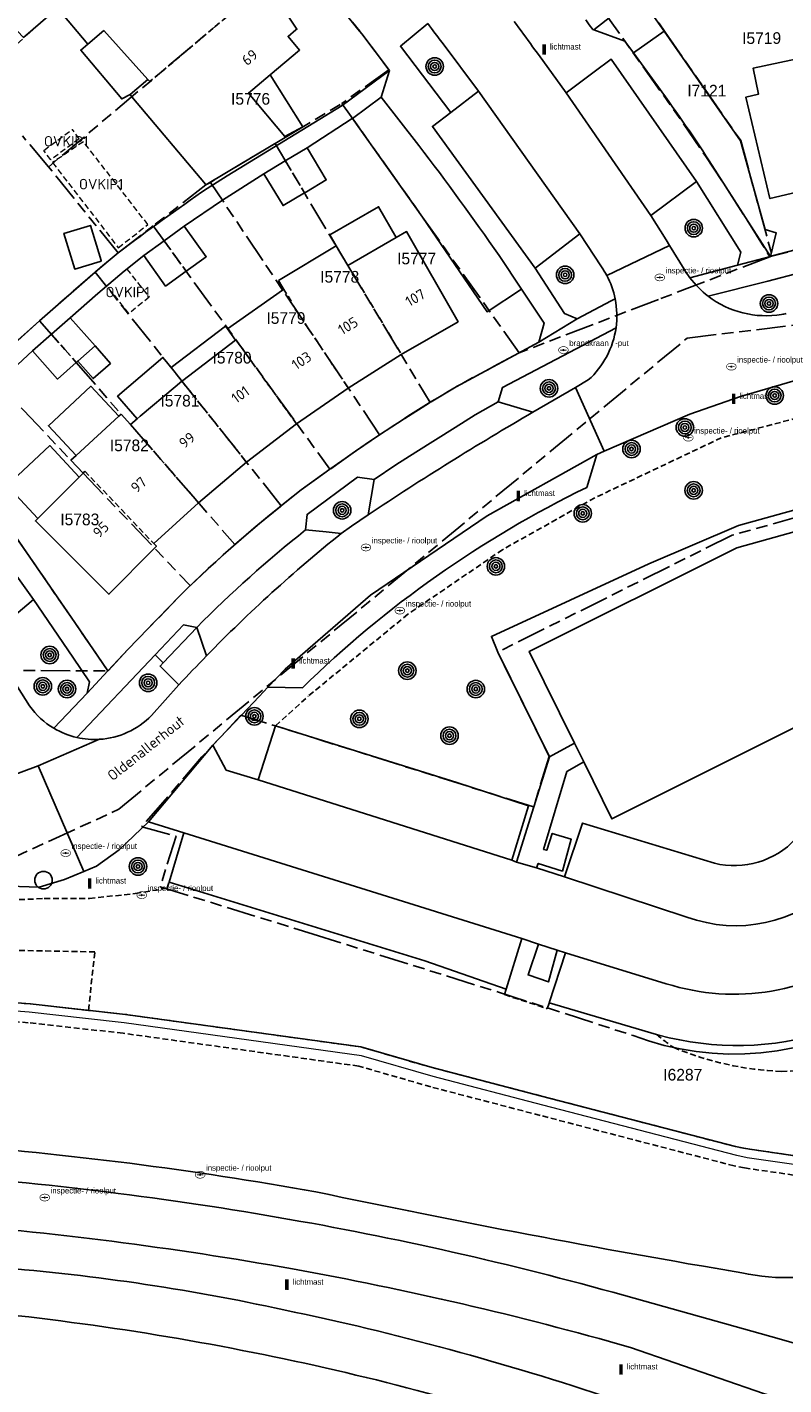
# Model space of a CAD drawing. Extents: x 168491 to 169507, y 481494 to 482503.
# Tile 61 of 108: x 169250 to 169315, y 481585 to 481702. Entities that reach past the tile are written whole.
import ezdxf
from ezdxf.enums import TextEntityAlignment as Align

# ---------------------------------------------------------------- set-up
doc = ezdxf.new("R2010")
doc.units = 0
doc.header["$LTSCALE"] = 0.5
doc.linetypes.add('KAD', pattern=[12, 5, -1, 2, -1, 2, -1])
doc.linetypes.add('STIPPELFIJN', pattern=[1.5, 1, -0.5])
doc.layers.get('0').update_dxf_attribs({"linetype": 'CONTINUOUS'})
for name, color, linetype in [('G01', 3, 'KAD'), ('G_BTD', 3, 'CONTINUOUS'), ('G_GBIP1', 7, 'CONTINUOUS'), ('G_OWG', 7, 'CONTINUOUS'), ('G_PNDMV', 1, 'CONTINUOUS'), ('G_WGD', 2, 'CONTINUOUS'), ('L_TALUD', 7, 'CONTINUOUS'), ('LSHD', 7, 'CONTINUOUS'), ('NAR', 7, 'CONTINUOUS'), ('ORL', 7, 'CONTINUOUS'), ('OVKIP1', 7, 'CONTINUOUS'), ('PPAL', 7, 'CONTINUOUS'), ('PPUT', 7, 'CONTINUOUS'), ('PSTM', 170, 'CONTINUOUS'), ('PVGO', 7, 'CONTINUOUS'), ('Z01', 2, 'CONTINUOUS')]:
    doc.layers.add(name, color=color, linetype=linetype)
doc.layers.add('OBWVM', color=7, linetype='CONTINUOUS', lineweight=70)
doc.styles.add('ISO', font='isocpeur.ttf', dxfattribs={"height": 1})

# ---------------------------------------------------------------- blocks, each defined once
blk = doc.blocks.new('BOOM')
at = {"color": 0}
for radius in [0.75, 0.55, 0.35, 0.15]:
    blk.add_circle((0, 0), radius, dxfattribs=at)
blk = doc.blocks.new('PAAL')
at = {"linetype": 'ByBlock', "lineweight": -2}
h = blk.add_hatch(color=0, dxfattribs=at)
h.dxf.hatch_style = 1
h.paths.add_polyline_path([(0.15, 0.8), (-0.15, 0.8), (-0.15, -0.1), (0, -0.1, -0.414214), (-0.1, 0, -1), (0.1, 0, -0.414214), (0, -0.1), (0.15, -0.1)])
at = {"linetype": 'ByBlock', "lineweight": -2, "true_color": 0x681648}
h = blk.add_hatch(color=219, dxfattribs=at)
h.dxf.hatch_style = 1
h.paths.add_polyline_path([(-0.1, 0, 1), (0.1, 0, 1)])
at = {"color": 0, "linetype": 'ByBlock', "lineweight": -2}
blk.add_attdef('PAAL', (0.5, 0.35), '', height=0.5, dxfattribs=at)
blk = doc.blocks.new('KUNSTOBJ')
at = {"color": 0}
blk.add_circle((0, 0), 0.75, dxfattribs=at)
at = {"color": 0, "flags": 2}
blk.add_attdef('KUNSTOBJECT', (1.45, 0), '', height=1, dxfattribs=at)
blk = doc.blocks.new('put')
at = {"linetype": 'ByBlock', "lineweight": -2}
h = blk.add_hatch(color=0, dxfattribs=at)
h.dxf.hatch_style = 1
edge = h.paths.add_edge_path()
edge.add_spline(control_points=[(0.44, 0), (0.44, 0.04), (0.43, 0.09), (0.36, 0.2), (0.28, 0.26), (0.09, 0.32), (-0.02, 0.33), (-0.22, 0.29), (-0.31, 0.24), (-0.42, 0.12), (-0.44, 0.06), (-0.44, -0.06), (-0.42, -0.12), (-0.33, -0.22), (-0.28, -0.26), (-0.1, -0.33), (0.04, -0.33), (0.27, -0.27), (0.37, -0.2), (0.43, -0.08), (0.44, -0.04), (0.44, 0)], knot_values=[0, 0, 0, 0, 0.380029, 0.380029, 1.118666, 1.118666, 1.857303, 1.857303, 2.59594, 2.59594, 3.13294, 3.13294, 3.66994, 3.66994, 4.20694, 4.20694, 5.079565, 5.079565, 5.952189, 5.952189, 6.283185, 6.283185, 6.283185, 6.283185], degree=3, periodic=0)
edge = h.paths.add_edge_path(flags=16)
edge.add_ellipse((0, 0), major_axis=(0.392, 0), ratio=0.689655, start_angle=0, end_angle=360)
h = blk.add_hatch(color=0, dxfattribs=at)
h.dxf.hatch_style = 1
h.paths.add_polyline_path([(-0.1, 0, -0.096396), (-0.09, 0.04), (-0.25, 0.04, 1), (-0.25, -0.04), (-0.09, -0.04, -0.096396)])
at = {"linetype": 'ByBlock', "lineweight": -2, "true_color": 0x681648}
h = blk.add_hatch(color=219, dxfattribs=at)
h.dxf.hatch_style = 1
h.paths.add_polyline_path([(0.1, 0, 1), (-0.1, 0, 1)])
at = {"linetype": 'ByBlock', "lineweight": -2}
h = blk.add_hatch(color=0, dxfattribs=at)
h.dxf.hatch_style = 1
h.paths.add_polyline_path([(0.25, 0.04), (0.09, 0.04, -0.096396), (0.1, 0, -0.096396), (0.09, -0.04), (0.25, -0.04, 1)])
at = {"color": 0, "linetype": 'ByBlock', "lineweight": -2}
blk.add_attdef('PUT', (0.5, 0.35), '', height=0.5, dxfattribs=at)

msp = doc.modelspace()

# ---------------------------------------------------------------- linework, layer by layer
at = {"layer": 'G01'}
for p, q in [((169245.615, 481696.856), (169266.432, 481715.584)), ((169273.365, 481707.622), (169251.933, 481689.586)), ((169251.933, 481689.586), (169249.684, 481692.238)), ((169271.344, 481691.572), (169265.8, 481688.255)), ((169271.344, 481691.572), (169284.637, 481669.39)), ((169257.898, 481682.202), (169251.933, 481689.586)), ((169280.315, 481666.617), (169265.8, 481688.255)), ((169257.898, 481682.202), (169260.9, 481684.526)), ((169260.9, 481684.526), (169276.053, 481663.659)), ((169257.898, 481682.202), (169255.914, 481680.567)), ((169255.914, 481680.567), (169251.163, 481676.391)), ((169271.875, 481660.538), (169255.914, 481680.567)), ((169251.163, 481676.391), (169246.46, 481672.167)), ((169239.279, 481646.5), (169257.009, 481646.379))]:
    msp.add_line(p, q, dxfattribs=at)
for points in [[(169273.365, 481707.622), (169276.096, 481704.313), (169278.795, 481700.978), (169281.102, 481697.889), (169277.077, 481695.027)], [(169302.523, 481704.379), (169304.793, 481701.124), (169311.27, 481691.836), (169313.962, 481681.947)], [(169299.412, 481703.051), (169306.377, 481693.277), (169308.275, 481690.468), (169310.138, 481687.636), (169311.964, 481684.78), (169313.771, 481681.874)], [(169271.344, 481691.572), (169272.216, 481692.094), (169277.077, 481695.027)], [(169277.077, 481695.027), (169283.99, 481685.28), (169292.276, 481673.647)], [(169265.8, 481688.255), (169265.422, 481688.028), (169260.9, 481684.526)], [(169313.962, 481681.947), (169316.05, 481682.49), (169318.148, 481682.995), (169320.254, 481683.462)], [(169313.771, 481681.874), (169304.222, 481678.219), (169292.276, 481673.647)], [(169313.962, 481681.947), (169313.814, 481681.89), (169313.771, 481681.874)], [(169241.001, 481626.757), (169257.942, 481634.517), (169306.679, 481674.903), (169352.963, 481680.467), (169415.439, 481664.816), (169413.626, 481649.352)], [(169251.163, 481676.391), (169254.299, 481672.811), (169258.144, 481668.391), (169258.943, 481667.51), (169267.904, 481657.21)], [(169292.276, 481673.647), (169286.878, 481670.743), (169284.637, 481669.39)], [(169246.46, 481672.167), (169249.777, 481668.731), (169253.84, 481664.447), (169254.888, 481663.332), (169264.083, 481653.688)], [(169280.315, 481666.617), (169282.464, 481668.023), (169284.637, 481669.39)], [(169257.009, 481646.379), (169254.177, 481650.522), (169249.132, 481657.86), (169246.082, 481662.172), (169242.734, 481666.665), (169241.784, 481667.915)], [(169280.315, 481666.617), (169278.17, 481665.158), (169276.053, 481663.659)], [(169271.875, 481660.538), (169273.598, 481661.888), (169276.053, 481663.659)], [(169328.006, 481662.887), (169310.526, 481658.009), (169290.437, 481648), (169294.859, 481639.048), (169293.506, 481634.727), (169268.422, 481642.598), (169265.068, 481639.003), (169261.956, 481635.35), (169259.914, 481633.029), (169262.858, 481632.209), (169261.503, 481627.882), (169274.606, 481623.824), (169290.496, 481618.844), (169302.049, 481615.125), (169303.365, 481614.667), (169304.705, 481614.286), (169306.065, 481613.981), (169307.44, 481613.756), (169308.825, 481613.61), (169310.217, 481613.543), (169311.61, 481613.556), (169313.001, 481613.65), (169314.383, 481613.823), (169315.754, 481614.075)], [(169267.904, 481657.21), (169269.87, 481658.897), (169271.875, 481660.538)], [(169267.904, 481657.21), (169265.973, 481655.471), (169264.083, 481653.688)], [(169264.083, 481653.688), (169263.11, 481652.737), (169258.734, 481648.224), (169257.009, 481646.379)]]:
    msp.add_lwpolyline(points, dxfattribs=at)
at = {"layer": 'G_BTD', "linetype": 'Continuous', "lineweight": 25, "transparency": 33554687}
for points in [[(169304.706, 481701.208), (169311.249, 481691.822), (169313.365, 481684.22), (169314.312, 481683.917), (169313.822, 481681.894)], [(169292.472, 481679.096), (169289.523, 481677.161), (169283.99, 481685.28), (169277.995, 481693.734)], [(169290.437, 481648), (169289.898, 481649.341), (169303.402, 481655.549), (169311.07, 481658.845), (169326.867, 481663.213), (169338.168, 481664.856), (169347.126, 481664.923), (169347.097, 481664.276)], [(169294.878, 481639.01), (169290.437, 481648)], [(169295.533, 481622.452), (169294.786, 481619.718), (169293.044, 481620.318), (169293.934, 481622.952)]]:
    msp.add_lwpolyline(points, dxfattribs=at)
at = {"layer": 'G_BTD', "linetype": 'STIPPELFIJN', "lineweight": -3, "transparency": 33554687}
for points in [[(169324.113, 481670.145), (169309.604, 481666.358), (169298.764, 481661.22)], [(169298.764, 481661.22), (169290.851, 481656.771), (169282.741, 481651.244), (169274.193, 481644.219)], [(169271.392, 481641.678), (169274.193, 481644.219)], [(169172.268, 481624.048), (169174.73, 481625.041), (169178.819, 481625.418), (169186.244, 481625.525), (169196.575, 481626.117), (169205.884, 481626.493), (169218.26, 481626.654), (169231.307, 481626.655), (169241.907, 481626.44), (169251.562, 481626.872), (169255.436, 481626.872), (169259.364, 481627.302), (169262.103, 481627.754)], [(169262.103, 481627.754), (169262.26, 481628.283)], [(169255.347, 481617.287), (169255.899, 481622.295), (169213.277, 481623.173), (169172.694, 481619.019)], [(169255.347, 481617.287), (169250.343, 481617.839), (169246.228, 481618.159), (169233.932, 481618.858), (169221.6, 481619.162), (169217.469, 481619.16), (169209.279, 481618.998), (169201.1, 481618.658), (169192.917, 481618.188), (169184.775, 481617.529), (169180.702, 481617.086), (169172.895, 481615.965)], [(169291.166, 481619.102), (169291.024, 481618.637)], [(169291.024, 481618.637), (169294.687, 481617.43)], [(169315.802, 481603.172), (169311.584, 481603.778), (169310.719, 481603.953), (169294.064, 481608.286), (169284.689, 481610.732), (169278.522, 481612.507), (169258.312, 481615.328), (169250.191, 481616.224), (169246.119, 481616.54), (169233.866, 481617.237), (169221.581, 481617.539), (169217.485, 481617.537), (169209.328, 481617.377), (169201.18, 481617.038), (169193.029, 481616.57), (169184.929, 481615.914), (169180.906, 481615.476), (169124.204, 481607.338), (169123.657, 481607.259)], [(169326.254, 481610.533), (169324.209, 481607.664), (169322.056, 481606.014), (169319.723, 481604.974), (169315.902, 481604.829), (169311.691, 481605.434), (169310.83, 481605.608), (169294.178, 481609.941), (169284.804, 481612.387), (169278.703, 481614.151), (169258.514, 481616.938), (169255.347, 481617.287)], [(169294.687, 481617.43), (169294.85, 481617.931)]]:
    msp.add_lwpolyline(points, dxfattribs=at)
for points in [[(169314.756, 481612.057, 0.18252118), (169325.368, 481616.244)], [(169305.535, 481614.097, -0.02460698), (169304.054, 481615.224)], [(169305.535, 481614.097, 0.0895841), (169314.756, 481612.057)]]:
    msp.add_lwpolyline(points, format="xyb", dxfattribs=at)
at = {"layer": 'G_GBIP1', "linetype": 'Continuous', "lineweight": 25, "transparency": 33554687}
for points in [[(169250.506, 481705.45), (169247.747, 481702.775), (169249.775, 481700.684), (169252.697, 481703.191)], [(169255.289, 481700.104), (169254.682, 481699.594), (169258.201, 481695.402), (169258.921, 481695.781)], [(169272.171, 481692.179), (169273.735, 481693.007), (169270.927, 481697.468)], [(169276.59, 481682.82), (169276.031, 481683.752), (169280.218, 481686.167), (169281.741, 481683.527)], [(169262.433, 481672.381), (169267.085, 481675.933), (169267.257, 481675.708)], [(169254.442, 481672.936), (169255.756, 481671.439), (169257.235, 481672.738), (169255.916, 481674.231)], [(169259.516, 481667.989), (169257.852, 481669.928), (169261.729, 481673.253), (169262.433, 481672.381)], [(169257.952, 481668.215), (169255.559, 481670.784), (169251.919, 481667.393), (169254.285, 481664.854)], [(169254.553, 481662.997), (169252.038, 481665.691), (169248.369, 481662.265), (169251.002, 481659.444)]]:
    msp.add_lwpolyline(points, dxfattribs=at)
at = {"layer": 'G_GBIP1', "linetype": 'STIPPELFIJN', "lineweight": -3, "transparency": 33554687}
for points in [[(169262.433, 481672.381), (169262.658, 481672.103)], [(169262.658, 481672.103), (169263.367, 481671.214)]]:
    msp.add_lwpolyline(points, dxfattribs=at)
at = {"layer": 'G_OWG', "linetype": 'Continuous', "lineweight": 25, "transparency": 33554687}
for points in [[(169274.839, 481601.734, 0.02546529), (169242.838, 481605.805)], [(169311.355, 481594.786, -0.00980333), (169274.839, 481601.734)], [(169328.232, 481599.953, -0.26004613), (169311.355, 481594.786)]]:
    msp.add_lwpolyline(points, format="xyb", dxfattribs=at)
at = {"layer": 'G_PNDMV', "linetype": 'STIPPELFIJN', "lineweight": -3, "transparency": 33554687}
for points in [[(169270.608, 481705.302), (169260.609, 481696.887)], [(169260.609, 481696.887), (169260.449, 481697.065)], [(169273.872, 481687.353), (169272.226, 481690.1)], [(169263.723, 481680.638), (169261.833, 481683.241)], [(169277.598, 481681.137), (169282.167, 481673.512)], [(169272.738, 481678.068), (169272.097, 481679.083)], [(169272.738, 481678.068), (169272.665, 481678.022), (169277.627, 481670.624)], [(169254.299, 481672.811), (169252.178, 481675.232)], [(169273.196, 481667.545), (169267.994, 481674.751), (169267.956, 481674.724)], [(169263.367, 481671.214), (169268.908, 481664.261)], [(169264.79, 481660.789), (169258.943, 481667.51)], [(169254.888, 481663.332), (169255.044, 481663.488), (169260.953, 481657.291)]]:
    msp.add_lwpolyline(points, dxfattribs=at)
at = {"layer": 'G_PNDMV', "linetype": 'Continuous', "lineweight": 25, "transparency": 33554687}
for points in [[(169270.608, 481705.302), (169273.216, 481701.375), (169273.137, 481701.333), (169272.457, 481700.764), (169273.449, 481699.589), (169270.927, 481697.468)], [(169255.289, 481700.104), (169252.697, 481703.191)], [(169256.682, 481701.265), (169255.289, 481700.104)], [(169260.449, 481697.065), (169256.682, 481701.265)], [(169317.362, 481696.866), (169316.897, 481699.022), (169312.33, 481698.037), (169312.785, 481695.799), (169311.704, 481695.547), (169313.772, 481686.865), (169319.244, 481688.145)], [(169270.927, 481697.468), (169269.075, 481695.91), (169272.171, 481692.179)], [(169258.921, 481695.781), (169260.449, 481697.065)], [(169259.076, 481695.597), (169258.921, 481695.781)], [(169272.171, 481692.179), (169272.216, 481692.094), (169265.422, 481688.028), (169265.371, 481688.107), (169259.076, 481695.597)], [(169274.087, 481691.218), (169272.226, 481690.1)], [(169273.872, 481687.353), (169274.032, 481687.448), (169275.73, 481688.459), (169274.087, 481691.218)], [(169272.226, 481690.1), (169270.394, 481688.997)], [(169270.394, 481688.997), (169272.038, 481686.261), (169273.872, 481687.353)], [(169256.428, 481681.546), (169256.439, 481681.509), (169256.342, 481681.48), (169254.17, 481680.824), (169253.247, 481683.885), (169255.515, 481684.57), (169256.428, 481681.546)], [(169261.833, 481683.241), (169263.558, 481684.491)], [(169263.558, 481684.491), (169265.445, 481681.885), (169263.723, 481680.638)], [(169260.084, 481681.974), (169261.833, 481683.241)], [(169281.741, 481683.527), (169277.598, 481681.137)], [(169282.167, 481673.512), (169287.044, 481676.307), (169282.625, 481684.037), (169281.741, 481683.527)], [(169271.642, 481679.855), (169276.59, 481682.82)], [(169277.598, 481681.137), (169276.59, 481682.82)], [(169263.723, 481680.638), (169261.966, 481679.365), (169260.084, 481681.974)], [(169271.939, 481679.352), (169271.642, 481679.855)], [(169271.999, 481679.014), (169267.257, 481675.708)], [(169272.097, 481679.083), (169271.939, 481679.352)], [(169272.097, 481679.083), (169271.999, 481679.014)], [(169252.178, 481675.232), (169253.795, 481676.653)], [(169253.795, 481676.653), (169255.916, 481674.231)], [(169250.561, 481673.811), (169252.178, 481675.232)], [(169267.257, 481675.708), (169267.956, 481674.724)], [(169255.916, 481674.231), (169254.442, 481672.936)], [(169267.956, 481674.724), (169263.428, 481671.261), (169263.367, 481671.214)], [(169254.299, 481672.811), (169252.682, 481671.39), (169250.561, 481673.811)], [(169254.442, 481672.936), (169254.299, 481672.811)], [(169277.627, 481670.624), (169282.167, 481673.512)], [(169263.367, 481671.214), (169262.791, 481670.732), (169259.787, 481668.216), (169259.516, 481667.989)], [(169273.196, 481667.545), (169277.627, 481670.624)], [(169257.952, 481668.215), (169254.285, 481664.854)], [(169258.144, 481668.391), (169257.952, 481668.215)], [(169258.943, 481667.51), (169258.144, 481668.391)], [(169259.516, 481667.989), (169258.943, 481667.51)], [(169268.908, 481664.261), (169273.196, 481667.545)], [(169254.285, 481664.854), (169253.84, 481664.447), (169254.888, 481663.332)], [(169264.79, 481660.789), (169268.908, 481664.261)], [(169254.553, 481662.997), (169251.002, 481659.444)], [(169254.888, 481663.332), (169254.553, 481662.997)], [(169350.785, 481662.674), (169346.059, 481663.164), (169328.211, 481661.75), (169310.938, 481656.93), (169293.141, 481648.058), (169297.027, 481640.188)], [(169260.953, 481657.291), (169264.79, 481660.789)], [(169251.002, 481659.444), (169250.799, 481659.241), (169257.1, 481652.948), (169261.019, 481656.902)], [(169261.019, 481656.902), (169261.18, 481657.065), (169260.953, 481657.291)], [(169297.812, 481638.597), (169300.231, 481633.699), (169316.612, 481641.907), (169330.966, 481645.938), (169338.318, 481646.528)], [(169297.027, 481640.188), (169297.812, 481638.597)]]:
    msp.add_lwpolyline(points, dxfattribs=at)
at = {"layer": 'G_WGD', "linetype": 'Continuous', "lineweight": 25, "transparency": 33554687}
for points in [[(169278.795, 481700.978, 0.00122608), (169273.311, 481707.687)], [(169285.666, 481700.25, 0.00138882), (169284.444, 481701.856)], [(169308.572, 481690.108, 0.01237468), (169303.915, 481696.836)], [(169290.552, 481681.979, 0.0125014), (169283.666, 481691.413)], [(169265.54, 481687.732, 0.01488685), (169257.898, 481682.202)], [(169299.34, 481681.007, -0.02929724), (169299.784, 481680.277)], [(169299.784, 481680.277, -0.07364154), (169300.505, 481678.259)], [(169306.427, 481680.806, 0.02718868), (169306.915, 481680.077)], [(169308.48, 481678.498, 0.20731053), (169314.771, 481676.934)], [(169315.175, 481677.012, -0.01523928), (169314.771, 481676.934)], [(169300.578, 481675.791, -0.17687223), (169298.2, 481671.315)], [(169286.878, 481670.743, 0.0227258), (169276.053, 481663.659)], [(169273.598, 481661.888, 0.03152188), (169263.11, 481652.737)], [(169298.075, 481662.102, 0.0814562), (169273.696, 481644.924)], [(169252.389, 481641.461, -0.10574745), (169250.299, 481643.39)], [(169260.755, 481642.556, -0.1862866), (169256.283, 481640.517)], [(169254.363, 481640.674, 0.07138791), (169256.283, 481640.517)], [(169317.562, 481639.075, -0.58644588), (169309.008, 481629.895)], [(169304.241, 481615.169, 0.1421081), (169318.73, 481615.456)], [(169242.108, 481603.204, -0.02542527), (169273.569, 481599.202)], [(169272.837, 481595.123, 0.02541567), (169241.795, 481599.072)], [(169273.569, 481599.202, -0.02548783), (169303.038, 481592.353)], [(169246.653, 481595.328, -0.03525779), (169272.091, 481591.619)], [(169301.806, 481588.396, 0.02537441), (169272.837, 481595.123)], [(169271.258, 481587.599, 0.03028773), (169241.937, 481591.843)], [(169272.091, 481591.619, -0.03025477), (169300.344, 481583.958)], [(169299.031, 481580.067, 0.03032313), (169271.258, 481587.599)]]:
    msp.add_lwpolyline(points, format="xyb", dxfattribs=at)
for points in [[(169304.706, 481701.208), (169302.511, 481704.357), (169298.663, 481701.317)], [(169284.444, 481701.856), (169282.088, 481699.924), (169286.417, 481694.254)], [(169298.583, 481701.346), (169298.283, 481701.762), (169297.983, 481702.177)], [(169281.171, 481697.855), (169278.795, 481700.978)], [(169298.663, 481701.317), (169298.583, 481701.346)], [(169302.064, 481699.366), (169304.706, 481701.208)], [(169288.789, 481696.065), (169285.666, 481700.25)], [(169303.915, 481696.836), (169302.064, 481699.366)], [(169281.171, 481697.855), (169277.088, 481694.834), (169267.239, 481688.824), (169265.54, 481687.732)], [(169286.417, 481694.254), (169288.789, 481696.065)], [(169280.451, 481695.559), (169277.995, 481693.734)], [(169283.666, 481691.413), (169280.451, 481695.559)], [(169277.995, 481693.734), (169277.972, 481693.717), (169274.087, 481691.218)], [(169313.822, 481681.894), (169308.572, 481690.108)], [(169270.394, 481688.997), (169266.834, 481686.724), (169263.558, 481684.491)], [(169307.484, 481688.338), (169303.559, 481685.408)], [(169307.484, 481688.338), (169311.266, 481682.265), (169310.995, 481681.152)], [(169303.559, 481685.408), (169304.871, 481683.329), (169305.166, 481682.851)], [(169293.633, 481680.911), (169297.471, 481683.845)], [(169297.471, 481683.845), (169299.34, 481681.007)], [(169257.898, 481682.202), (169256.377, 481680.948)], [(169305.166, 481682.851), (169306.427, 481680.806)], [(169313.822, 481681.894), (169315.312, 481682.285)], [(169256.293, 481680.879), (169255.914, 481680.567), (169251.163, 481676.391), (169246.46, 481672.167), (169246.207, 481671.912), (169241.696, 481667.806)], [(169260.084, 481681.974), (169258.401, 481680.648), (169256.14, 481678.737), (169253.795, 481676.653)], [(169256.377, 481680.948), (169256.293, 481680.879)], [(169292.472, 481679.096), (169290.552, 481681.979)], [(169297.243, 481676.551), (169296.157, 481677.028), (169293.633, 481680.911)], [(169310.995, 481681.152), (169306.915, 481680.077)], [(169308.48, 481678.498), (169313.585, 481679.791), (169316.436, 481680.529), (169317.648, 481679.798)], [(169293.955, 481674.55), (169294.414, 481676.179), (169292.472, 481679.096)], [(169297.243, 481676.551), (169300.153, 481678.095), (169300.505, 481678.259)], [(169290.482, 481669.43), (169290.851, 481670.679), (169300.578, 481675.791)], [(169293.955, 481674.55), (169286.878, 481670.743)], [(169250.561, 481673.811), (169247.541, 481671.048)], [(169306.915, 481668.378), (169311.238, 481669.901), (169317.584, 481671.757)], [(169297.114, 481670.684), (169293.46, 481668.561)], [(169298.2, 481671.315), (169297.114, 481670.684)], [(169293.46, 481668.561), (169290.482, 481669.43)], [(169306.915, 481668.378), (169299.55, 481665.208)], [(169242.734, 481666.665), (169246.082, 481662.172), (169249.132, 481657.86), (169254.177, 481650.522), (169257.009, 481646.379)], [(169298.932, 481664.942), (169298.075, 481662.102)], [(169299.55, 481665.208), (169298.932, 481664.942)], [(169276.053, 481663.659), (169273.598, 481661.888)], [(169273.962, 481658.46), (169274.096, 481659.79), (169278.429, 481662.993), (169279.837, 481662.773)], [(169279.837, 481662.773), (169279.322, 481659.765)], [(169279.322, 481659.765), (169277.899, 481658.784), (169277.016, 481658.152)], [(169277.016, 481658.152), (169275.735, 481658.298), (169273.962, 481658.46)], [(169246.649, 481649.118), (169250.646, 481652.515)], [(169250.646, 481652.515), (169254.009, 481647.551), (169255.437, 481645.447), (169255.248, 481644.482)], [(169263.11, 481652.737), (169258.734, 481648.224), (169257.009, 481646.379)], [(169250.299, 481643.39), (169246.649, 481649.118)], [(169261.07, 481647.762), (169254.363, 481640.674)], [(169261.754, 481647.063), (169261.07, 481647.762)], [(169261.754, 481647.063), (169261.495, 481646.79), (169263.105, 481645.176)], [(169263.105, 481645.176), (169260.755, 481642.556)], [(169270.739, 481644.977), (169269.994, 481644.194)], [(169273.696, 481644.924), (169270.739, 481644.977)], [(169255.248, 481644.482), (169252.389, 481641.461)], [(169269.994, 481644.194), (169268.463, 481642.585), (169266.011, 481640.01)], [(169271.392, 481641.678), (169269.891, 481637.055)], [(169291.658, 481630.157), (169293.08, 481634.821), (169286.919, 481636.825), (169271.392, 481641.678)], [(169294.878, 481639.01), (169294.879, 481639.013), (169297.027, 481640.188)], [(169269.891, 481637.055), (169267.162, 481637.88), (169266.011, 481640.01)], [(169294.878, 481639.01), (169293.528, 481634.72), (169292.042, 481630.001)], [(169297.812, 481638.597), (169296.373, 481637.748), (169294.372, 481631.078), (169294.642, 481631.008), (169295.112, 481632.455), (169296.745, 481631.948), (169295.988, 481629.227), (169293.911, 481629.887), (169293.756, 481629.492)], [(169260.507, 481633.45), (169257.993, 481631.055), (169256.033, 481629.646), (169254.949, 481629.19)], [(169263.517, 481632.507), (169260.507, 481633.45)], [(169309.008, 481629.895), (169297.7, 481633.337), (169296.168, 481628.73)], [(169262.26, 481628.283), (169263.517, 481632.507)], [(169292.042, 481630.001), (169291.658, 481630.157)], [(169254.949, 481629.19), (169253.298, 481628.496), (169251.136, 481627.846), (169247.698, 481627.961), (169237.328, 481628.333), (169231.293, 481628.722), (169218.889, 481628.79), (169213.88, 481628.818)], [(169293.756, 481629.492), (169296.168, 481628.73)], [(169291.166, 481619.102), (169284.2, 481621.533), (169262.26, 481628.283)], [(169292.493, 481623.456), (169291.166, 481619.102)], [(169293.934, 481622.952), (169292.493, 481623.456)], [(169293.934, 481622.952), (169295.533, 481622.452)], [(169294.85, 481617.931), (169296.24, 481622.214)], [(169296.24, 481622.214), (169295.533, 481622.452)], [(169304.054, 481615.224), (169294.85, 481617.931)], [(169304.241, 481615.169), (169304.054, 481615.224)], [(169303.038, 481592.353), (169314.563, 481589.137), (169328.251, 481585.196)], [(169328.198, 481579.539), (169323.109, 481581.616), (169313.236, 481584.459), (169301.806, 481588.396)]]:
    msp.add_lwpolyline(points, dxfattribs=at)
at = {"layer": 'G_WGD', "lineweight": -3, "transparency": 33554687}
for points in [[(169293.432, 481699.872, 0.00237461), (169291.835, 481702.042)], [(169306.915, 481680.077, 0.06806481), (169308.48, 481678.498)], [(169300.578, 481675.791, 0.08387211), (169300.505, 481678.259)], [(169293.46, 481668.561, 0.01456547), (169279.322, 481659.765)], [(169273.962, 481658.46, 0.0303773), (169264.64, 481650.105)], [(169277.016, 481658.152, 0.03074833), (169265.473, 481647.674)], [(169265.473, 481647.674, 0.00657155), (169263.105, 481645.176)], [(169252.389, 481641.461, 0.07855635), (169254.363, 481640.674)], [(169306.658, 481625.283, 0.62796025), (169322.399, 481640.571)], [(169304.891, 481619.573, 0.24403209), (169322.221, 481622.538)]]:
    msp.add_lwpolyline(points, format="xyb", dxfattribs=at)
for points in [[(169298.663, 481701.317), (169301.348, 481700.344), (169302.064, 481699.366)], [(169296.309, 481695.914), (169293.919, 481699.203), (169293.432, 481699.872)], [(169307.484, 481688.338), (169300.153, 481698.827), (169298.713, 481697.735), (169296.309, 481695.914)], [(169281.171, 481697.855), (169280.451, 481695.559)], [(169297.471, 481683.845), (169288.789, 481696.065)], [(169296.309, 481695.914), (169303.559, 481685.408)], [(169293.633, 481680.911), (169284.836, 481693.047), (169286.417, 481694.254)], [(169299.784, 481680.277), (169305.166, 481682.851)], [(169310.995, 481681.152), (169313.822, 481681.894)], [(169293.955, 481674.55), (169297.243, 481676.551)], [(169299.55, 481665.208), (169297.114, 481670.684)], [(169290.482, 481669.43), (169288.493, 481668.317), (169286.792, 481667.245), (169283.402, 481665.13), (169281.688, 481664.039), (169279.837, 481662.773)], [(169250.646, 481652.515), (169241.732, 481664.958), (169237.815, 481661.592)], [(169270.739, 481644.977), (169272.212, 481646.524), (169279.522, 481652.872), (169289.524, 481659.664), (169298.932, 481664.942)], [(169264.64, 481650.105), (169263.501, 481650.33), (169261.07, 481647.762)], [(169261.754, 481647.063), (169264.64, 481650.105)], [(169264.64, 481650.105), (169265.473, 481647.674)], [(169255.248, 481644.482), (169257.009, 481646.379)], [(169251.049, 481638.243), (169256.283, 481640.517)], [(169266.011, 481640.01), (169260.507, 481633.45)], [(169251.049, 481638.243), (169241.566, 481634.718)], [(169254.949, 481629.19), (169251.049, 481638.243)], [(169291.658, 481630.157), (169269.891, 481637.055)], [(169263.517, 481632.507), (169292.493, 481623.456)], [(169292.042, 481630.001), (169293.756, 481629.492)], [(169296.168, 481628.73), (169306.658, 481625.283)], [(169296.24, 481622.214), (169304.891, 481619.573)]]:
    msp.add_lwpolyline(points, dxfattribs=at)
at = {"layer": 'L_TALUD', "linetype": 'Continuous', "transparency": 33554687}
msp.add_lwpolyline([(169326.254, 481610.533), (169324.209, 481607.664), (169322.056, 481606.014), (169319.723, 481604.974), (169315.902, 481604.829), (169311.691, 481605.434), (169310.83, 481605.608), (169294.178, 481609.941), (169284.804, 481612.387), (169278.703, 481614.151), (169258.514, 481616.938), (169250.343, 481617.839), (169246.228, 481618.159), (169233.932, 481618.858), (169221.6, 481619.162), (169217.469, 481619.16), (169209.279, 481618.998), (169201.1, 481618.658), (169192.917, 481618.188), (169184.775, 481617.529), (169180.702, 481617.086), (169172.895, 481615.965)], dxfattribs=at)
at = {"layer": 'LSHD', "linetype": 'Continuous', "lineweight": 13, "transparency": 33554687}
msp.add_lwpolyline([(169316.029, 481604.055), (169311.811, 481604.661), (169310.946, 481604.835), (169294.291, 481609.169), (169284.916, 481611.615), (169278.749, 481613.39), (169258.425, 481616.231), (169255.099, 481616.598), (169250.276, 481617.129), (169246.18, 481617.448), (169233.903, 481618.145), (169221.592, 481618.449), (169217.476, 481618.447), (169209.3, 481618.286), (169201.135, 481617.946), (169199.371, 481617.845), (169192.966, 481617.477), (169184.843, 481616.819), (169180.792, 481616.378), (169175.038, 481615.552), (169124.075, 481608.238)], dxfattribs=at)
at = {"layer": 'OBWVM', "linetype": 'STIPPELFIJN', "lineweight": 13, "transparency": 33554687}
for points in [[(169251.522, 481690.994), (169253.969, 481692.794)], [(169254.564, 481691.986), (169253.969, 481692.794)], [(169254.564, 481691.986), (169252.117, 481690.186), (169251.522, 481690.994)], [(169257.905, 481682.656), (169260.448, 481684.634), (169254.921, 481691.739), (169252.276, 481689.953), (169257.905, 481682.656)], [(169258.821, 481677.013), (169256.918, 481679.395), (169258.63, 481680.828), (169260.566, 481678.412), (169258.821, 481677.013)]]:
    msp.add_lwpolyline(points, dxfattribs=at)

# ---------------------------------------------------------------- block references
at = {"layer": 'PPAL', "linetype": 'Continuous', "lineweight": 13, "transparency": 33554687}
for p in [(169294.416, 481699.288), (169310.659, 481669.344), (169292.2, 481661.021), (169272.902, 481646.661), (169255.448, 481627.807), (169272.363, 481593.421), (169301.009, 481586.161)]:
    msp.add_blockref('PAAL', p, dxfattribs=at).add_auto_attribs({'PAAL': 'lichtmast'})
at = {"layer": 'PPUT', "linetype": 'Continuous', "lineweight": 13, "transparency": 33554687}
for p, values in [((169304.331, 481680.104), {'PUT': 'inspectie- / rioolput'}), ((169296.07, 481673.88), {'PUT': 'brandkraan / -put'}), ((169310.468, 481672.457), {'PUT': 'inspectie- / rioolput'}), ((169306.778, 481666.371), {'PUT': 'inspectie- / rioolput'}), ((169279.137, 481656.96), {'PUT': 'inspectie- / rioolput'}), ((169282.043, 481651.548), {'PUT': 'inspectie- / rioolput'}), ((169253.399, 481630.769), {'PUT': 'inspectie- / rioolput'}), ((169259.92, 481627.164), {'PUT': 'inspectie- / rioolput'}), ((169264.925, 481603.193), {'PUT': 'inspectie- / rioolput'}), ((169251.603, 481601.243), {'PUT': 'inspectie- / rioolput'})]:
    msp.add_blockref('put', p, dxfattribs=at).add_auto_attribs(values)
at = {"layer": 'PSTM', "linetype": 'Continuous', "lineweight": 0, "transparency": 33554687}
msp.add_blockref('KUNSTOBJ', (169251.495, 481628.449), dxfattribs=at)
at = {"layer": 'PVGO', "linetype": 'Continuous', "lineweight": 0, "transparency": 33554687}
for p in [(169285.037, 481698.185), (169307.243, 481684.332), (169296.215, 481680.324), (169313.699, 481677.875), (169294.837, 481670.598), (169314.185, 481669.982), (169306.481, 481667.249), (169301.911, 481665.402), (169307.23, 481661.854), (169277.095, 481660.15), (169297.727, 481659.886), (169290.281, 481655.338), (169252.024, 481647.745), (169282.688, 481646.402), (169260.468, 481645.364), (169251.433, 481645.064), (169253.516, 481644.833), (169288.555, 481644.824), (169269.578, 481642.488), (169278.569, 481642.27), (169286.301, 481640.83), (169259.594, 481629.62)]:
    msp.add_blockref('BOOM', p, dxfattribs=at)

# ---------------------------------------------------------------- texts
at = {"layer": 'NAR', "linetype": 'Continuous', "lineweight": 25, "transparency": 33554687, "style": 'ISO'}
for s, rotation, p in [('69', 40.1, (169269.172, 481698.966)), ('107', 29.8, (169283.37, 481678.369)), ('105', 30.9, (169277.602, 481675.96)), ('103', 33.9, (169273.618, 481672.973)), ('101', 35.8, (169268.373, 481670.064)), ('99', 38.6, (169263.795, 481666.158)), ('97', 41, (169259.658, 481662.33)), ('95', 43.6, (169256.412, 481658.486))]:
    msp.add_text(s, height=0.9, rotation=rotation, dxfattribs=at).set_placement(p, align=Align.MIDDLE_CENTER)
at = {"layer": 'ORL', "linetype": 'Continuous', "lineweight": 25, "transparency": 33554687, "style": 'ISO'}
msp.add_text('Oldenallerhout', height=0.9, rotation=38.6, dxfattribs=at).set_placement((169260.282, 481639.76), align=Align.MIDDLE_CENTER)
at = {"layer": 'OVKIP1', "linetype": 'Continuous', "lineweight": 70, "transparency": 33554687, "style": 'ISO'}
for p in [(169253.438, 481691.774), (169256.439, 481688.104), (169258.715, 481678.853)]:
    msp.add_text('OVKIP1', height=0.9, dxfattribs=at).set_placement(p, align=Align.MIDDLE_CENTER)
at = {"layer": 'Z01', "ltscale": 0.5}
for s, p in [('I5719', (169311.3885, 481700.1203)), ('I7121', (169306.687, 481695.6131)), ('I5776', (169267.5741, 481694.912)), ('I5777', (169281.81, 481681.2306)), ('I5778', (169275.2185, 481679.6606)), ('I5779', (169270.6075, 481676.1231)), ('I5780', (169265.9835, 481672.7283)), ('I5781', (169261.519, 481669.0413)), ('I5782', (169257.182, 481665.2114)), ('I5783', (169252.9335, 481658.8667)), ('I6287', (169304.629, 481611.273))]:
    msp.add_text(s, height=1, dxfattribs=at).set_placement(p)

doc.saveas('drawing.dxf')
